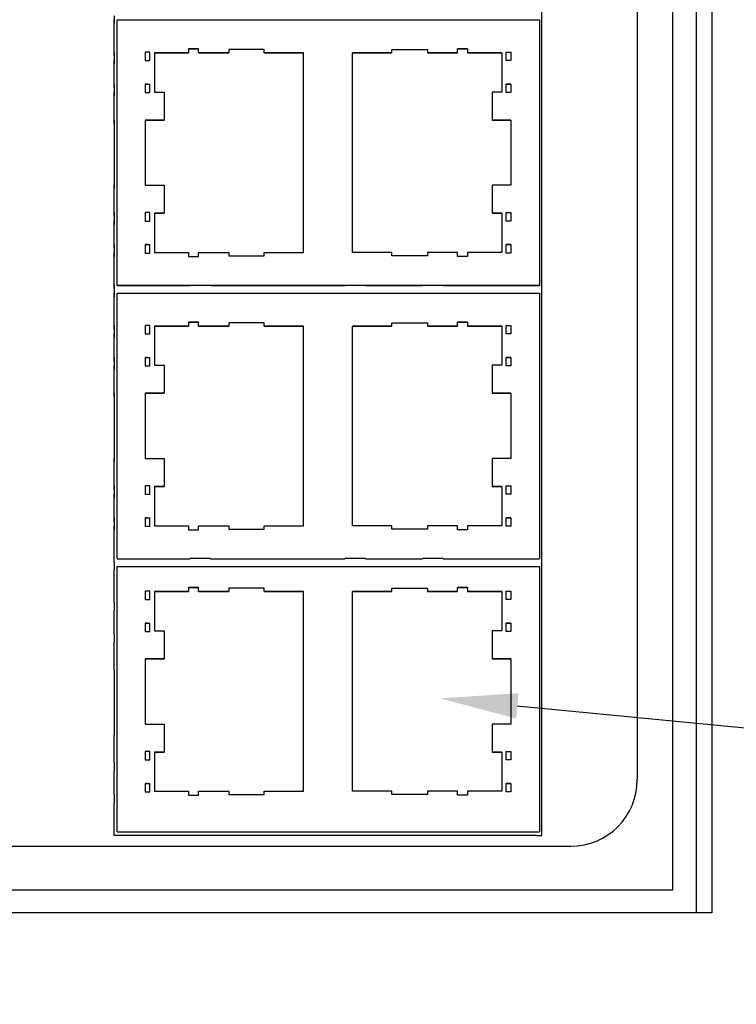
# Model space of a CAD drawing. Header units: inches. Extents: x 0 to 559, y 0 to 432.
# Tile 3 of 7: x 169 to 215, y 146 to 209. Entities that reach past the tile are written whole.
import ezdxf
from ezdxf import colors
from ezdxf.entities.mleader import LeaderData, LeaderLine
from ezdxf.math import Vec2, Vec3

# ---------------------------------------------------------------- set-up
doc = ezdxf.new("R2010")
doc.units = ezdxf.units.IN
doc.header["$LTSCALE"] = 10
doc.header["$MEASUREMENT"] = 0
doc.layers.add('TEXT', color=140, linetype='Continuous')

msp = doc.modelspace()

# ---------------------------------------------------------------- linework, layer by layer
for p, q in [((213.391, 285.342), (213.391, 151.842)), ((210.891, 153.342), (210.891, 282.342)), ((212.391, 282.342), (212.391, 151.842)), ((208.591, 278.242), (208.591, 160.442)), ((202.441, 156.842), (202.441, 227.362)), ((174.841, 209.732), (174.841, 209.232)), ((174.841, 207.394), (174.841, 209.484)), ((174.841, 207.142), (174.841, 209.232)), ((175.041, 207.373), (175.041, 209.463)), ((175.041, 209.463), (202.291, 209.463)), ((202.291, 209.463), (202.291, 192.333)), ((174.841, 207.394), (174.841, 206.854)), ((174.841, 207.142), (174.841, 206.602)), ((175.041, 207.373), (175.041, 207.373)), ((175.041, 206.833), (175.041, 207.373)), ((176.841, 207.378), (176.841, 206.833)), ((177.141, 207.378), (176.841, 207.378)), ((177.141, 207.377), (176.841, 207.377)), ((177.141, 206.833), (177.141, 207.378)), ((177.141, 207.378), (177.141, 207.378)), ((177.441, 207.338), (177.441, 204.808)), ((179.641, 207.338), (177.441, 207.338)), ((177.441, 207.338), (179.641, 207.338)), ((179.641, 207.598), (179.641, 207.338)), ((180.291, 207.598), (179.641, 207.598)), ((179.641, 207.598), (180.291, 207.598)), ((179.641, 207.338), (179.641, 207.338)), ((180.291, 207.338), (180.291, 207.598)), ((182.231, 207.338), (180.291, 207.338)), ((180.291, 207.338), (182.231, 207.338)), ((180.291, 207.338), (180.291, 207.338)), ((182.231, 207.553), (182.231, 207.338)), ((184.521, 207.553), (182.231, 207.553)), ((182.231, 207.338), (182.231, 207.338)), ((184.521, 207.338), (184.521, 207.553)), ((187.061, 207.338), (184.521, 207.338)), ((184.521, 207.338), (187.061, 207.338)), ((184.521, 207.338), (184.521, 207.338)), ((187.061, 194.458), (187.061, 207.338)), ((190.221, 207.338), (192.761, 207.338)), ((190.221, 194.458), (190.221, 207.338)), ((192.761, 207.338), (190.221, 207.338)), ((192.761, 207.553), (195.051, 207.553)), ((192.761, 207.338), (192.761, 207.553)), ((192.761, 207.338), (192.761, 207.338)), ((195.051, 207.553), (195.051, 207.338)), ((195.051, 207.338), (196.991, 207.338)), ((196.991, 207.338), (195.051, 207.338)), ((195.051, 207.338), (195.051, 207.338)), ((196.991, 207.598), (197.641, 207.598)), ((196.991, 207.338), (196.991, 207.598)), ((197.641, 207.598), (196.991, 207.598)), ((196.991, 207.338), (196.991, 207.338)), ((197.641, 207.598), (197.641, 207.338)), ((197.641, 207.338), (199.841, 207.338)), ((197.641, 207.338), (197.641, 207.338)), ((199.841, 207.338), (197.641, 207.338)), ((199.841, 207.338), (199.841, 204.808)), ((200.141, 206.833), (200.141, 207.378)), ((200.141, 207.378), (200.441, 207.378)), ((200.141, 207.378), (200.141, 207.378)), ((200.141, 207.377), (200.441, 207.377)), ((200.441, 207.378), (200.441, 206.833)), ((174.841, 205.334), (174.841, 206.854)), ((174.841, 205.082), (174.841, 206.602)), ((175.041, 205.313), (175.041, 206.833)), ((176.841, 206.833), (177.141, 206.833)), ((200.441, 206.833), (200.141, 206.833)), ((174.841, 205.334), (174.841, 204.794)), ((175.041, 205.313), (175.041, 205.313)), ((175.041, 205.313), (175.041, 205.313)), ((175.041, 205.313), (175.041, 205.313)), ((175.041, 204.773), (175.041, 205.313)), ((176.841, 205.313), (177.141, 205.313)), ((176.841, 205.313), (176.841, 204.768)), ((176.841, 205.313), (176.941, 205.313)), ((177.141, 204.768), (177.141, 205.313)), ((177.141, 205.313), (177.141, 205.313)), ((200.441, 205.313), (200.141, 205.313)), ((200.141, 204.768), (200.141, 205.313)), ((200.141, 205.313), (200.141, 205.313)), ((200.441, 205.313), (200.341, 205.313)), ((200.441, 205.313), (200.441, 204.768)), ((174.841, 205.082), (174.841, 204.542)), ((174.841, 203.019), (174.841, 204.794)), ((175.041, 202.998), (175.041, 204.773)), ((176.841, 204.768), (177.141, 204.768)), ((177.441, 204.808), (178.061, 204.808)), ((178.061, 204.808), (178.061, 202.998)), ((199.221, 204.808), (199.221, 202.998)), ((199.841, 204.808), (199.221, 204.808)), ((200.441, 204.768), (200.141, 204.768)), ((174.841, 202.767), (174.841, 204.542)), ((174.841, 203.019), (174.841, 198.819)), ((174.841, 202.767), (174.841, 198.567)), ((175.041, 202.998), (175.041, 202.998)), ((175.041, 198.798), (175.041, 202.998)), ((176.841, 202.998), (176.841, 198.798)), ((178.061, 202.998), (176.841, 202.998)), ((176.841, 202.998), (177.141, 202.998)), ((177.141, 202.998), (178.061, 202.998)), ((178.061, 202.998), (178.061, 202.998)), ((199.221, 202.998), (200.441, 202.998)), ((199.221, 202.998), (199.221, 202.998)), ((200.141, 202.998), (199.221, 202.998)), ((200.441, 202.998), (200.141, 202.998)), ((200.441, 202.998), (200.441, 198.798)), ((174.841, 197.044), (174.841, 198.819)), ((174.841, 196.792), (174.841, 198.567)), ((175.041, 197.023), (175.041, 198.798)), ((176.841, 198.798), (178.061, 198.798)), ((178.061, 198.798), (178.061, 196.988)), ((199.221, 198.798), (199.221, 196.988)), ((200.441, 198.798), (199.221, 198.798)), ((174.841, 197.044), (174.841, 196.504)), ((175.041, 197.023), (175.041, 197.023)), ((175.041, 196.483), (175.041, 197.023)), ((176.841, 197.028), (176.841, 196.483)), ((177.141, 197.028), (176.841, 197.028)), ((177.141, 197.027), (176.841, 197.027)), ((177.141, 196.483), (177.141, 197.028)), ((177.141, 197.028), (177.141, 197.028)), ((177.441, 196.988), (177.441, 194.458)), ((178.061, 196.988), (177.441, 196.988)), ((177.441, 196.988), (178.061, 196.988)), ((178.061, 196.988), (178.061, 196.988)), ((199.221, 196.988), (199.841, 196.988)), ((199.841, 196.988), (199.221, 196.988)), ((199.221, 196.988), (199.221, 196.988)), ((199.841, 196.988), (199.841, 194.458)), ((200.141, 196.483), (200.141, 197.028)), ((200.141, 197.028), (200.441, 197.028)), ((200.141, 197.028), (200.141, 197.028)), ((200.141, 197.027), (200.441, 197.027)), ((200.441, 197.028), (200.441, 196.483)), ((174.841, 196.792), (174.841, 196.252)), ((174.841, 194.984), (174.841, 196.504)), ((175.041, 194.963), (175.041, 196.483)), ((176.841, 196.483), (177.141, 196.483)), ((200.441, 196.483), (200.141, 196.483)), ((174.841, 194.732), (174.841, 196.252)), ((174.841, 194.984), (174.841, 194.444)), ((174.841, 194.732), (174.841, 194.192)), ((174.841, 192.354), (174.841, 194.444)), ((175.041, 194.963), (175.041, 194.963)), ((175.041, 194.963), (175.041, 194.963)), ((175.041, 194.963), (175.041, 194.963)), ((175.041, 194.423), (175.041, 194.963)), ((175.041, 192.333), (175.041, 194.423)), ((176.841, 194.963), (176.841, 194.418)), ((176.841, 194.963), (177.141, 194.963)), ((176.841, 194.963), (176.941, 194.963)), ((176.841, 194.418), (177.141, 194.418)), ((177.141, 194.418), (177.141, 194.963)), ((177.141, 194.963), (177.141, 194.963)), ((177.441, 194.458), (179.641, 194.458)), ((179.641, 194.458), (179.641, 194.198)), ((180.291, 194.458), (182.231, 194.458)), ((180.291, 194.198), (180.291, 194.458)), ((182.231, 194.458), (182.231, 194.243)), ((184.521, 194.458), (187.061, 194.458)), ((184.521, 194.243), (184.521, 194.458)), ((192.761, 194.458), (190.221, 194.458)), ((192.761, 194.243), (192.761, 194.458)), ((195.051, 194.458), (195.051, 194.243)), ((196.991, 194.458), (195.051, 194.458)), ((196.991, 194.198), (196.991, 194.458)), ((197.641, 194.458), (197.641, 194.198)), ((199.841, 194.458), (197.641, 194.458)), ((200.141, 194.418), (200.141, 194.963)), ((200.441, 194.963), (200.141, 194.963)), ((200.141, 194.963), (200.141, 194.963)), ((200.441, 194.418), (200.141, 194.418)), ((200.441, 194.963), (200.341, 194.963)), ((200.441, 194.963), (200.441, 194.418)), ((174.841, 192.102), (174.841, 194.192)), ((179.641, 194.198), (180.291, 194.198)), ((182.231, 194.243), (184.521, 194.243)), ((195.051, 194.243), (192.761, 194.243)), ((197.641, 194.198), (196.991, 194.198)), ((174.841, 192.354), (174.841, 191.854)), ((174.841, 192.102), (174.841, 191.602)), ((174.841, 189.764), (174.841, 191.854)), ((175.041, 192.333), (175.041, 192.333)), ((202.291, 192.333), (175.041, 192.333)), ((175.041, 192.328), (179.726, 192.328)), ((181.056, 192.333), (179.726, 192.333)), ((181.056, 192.328), (189.726, 192.328)), ((191.056, 192.333), (189.726, 192.333)), ((191.056, 192.328), (194.726, 192.328)), ((196.056, 192.333), (194.726, 192.333)), ((196.056, 192.328), (202.291, 192.328)), ((202.291, 192.333), (202.291, 192.328)), ((174.841, 189.512), (174.841, 191.602)), ((175.041, 189.743), (175.041, 191.833)), ((175.041, 191.833), (202.291, 191.833)), ((202.291, 191.833), (202.291, 174.703)), ((179.641, 189.968), (179.641, 189.708)), ((180.291, 189.968), (179.641, 189.968)), ((179.641, 189.968), (180.291, 189.968)), ((180.291, 189.708), (180.291, 189.968)), ((196.991, 189.968), (197.641, 189.968)), ((196.991, 189.708), (196.991, 189.968)), ((197.641, 189.968), (196.991, 189.968)), ((197.641, 189.968), (197.641, 189.708)), ((174.841, 189.764), (174.841, 189.224)), ((174.841, 189.512), (174.841, 188.972)), ((175.041, 189.743), (175.041, 189.743)), ((175.041, 189.203), (175.041, 189.743)), ((176.841, 189.748), (176.841, 189.203)), ((177.141, 189.748), (176.841, 189.748)), ((177.141, 189.747), (176.841, 189.747)), ((177.141, 189.203), (177.141, 189.748)), ((177.141, 189.748), (177.141, 189.748)), ((177.441, 189.708), (177.441, 187.178)), ((179.641, 189.708), (177.441, 189.708)), ((177.441, 189.708), (179.641, 189.708)), ((179.641, 189.708), (179.641, 189.708)), ((182.231, 189.708), (180.291, 189.708)), ((180.291, 189.708), (182.231, 189.708)), ((180.291, 189.708), (180.291, 189.708)), ((182.231, 189.923), (182.231, 189.708)), ((184.521, 189.923), (182.231, 189.923)), ((182.231, 189.708), (182.231, 189.708)), ((184.521, 189.708), (184.521, 189.923)), ((187.061, 189.708), (184.521, 189.708)), ((184.521, 189.708), (187.061, 189.708)), ((184.521, 189.708), (184.521, 189.708)), ((187.061, 176.828), (187.061, 189.708)), ((190.221, 189.708), (192.761, 189.708)), ((190.221, 176.828), (190.221, 189.708)), ((192.761, 189.708), (190.221, 189.708)), ((192.761, 189.923), (195.051, 189.923)), ((192.761, 189.708), (192.761, 189.923)), ((192.761, 189.708), (192.761, 189.708)), ((195.051, 189.923), (195.051, 189.708)), ((195.051, 189.708), (196.991, 189.708)), ((196.991, 189.708), (195.051, 189.708)), ((195.051, 189.708), (195.051, 189.708)), ((196.991, 189.708), (196.991, 189.708)), ((197.641, 189.708), (199.841, 189.708)), ((197.641, 189.708), (197.641, 189.708)), ((199.841, 189.708), (197.641, 189.708)), ((199.841, 189.708), (199.841, 187.178)), ((200.141, 189.203), (200.141, 189.748)), ((200.141, 189.748), (200.441, 189.748)), ((200.141, 189.748), (200.141, 189.748)), ((200.141, 189.747), (200.441, 189.747)), ((200.441, 189.748), (200.441, 189.203)), ((174.841, 187.704), (174.841, 189.224)), ((174.841, 187.452), (174.841, 188.972)), ((175.041, 187.683), (175.041, 189.203)), ((176.841, 189.203), (177.141, 189.203)), ((200.441, 189.203), (200.141, 189.203)), ((174.841, 187.704), (174.841, 187.164)), ((174.841, 187.452), (174.841, 186.912)), ((175.041, 187.683), (175.041, 187.683)), ((175.041, 187.683), (175.041, 187.683)), ((175.041, 187.683), (175.041, 187.683)), ((175.041, 187.143), (175.041, 187.683)), ((176.841, 187.683), (177.141, 187.683)), ((176.841, 187.683), (176.841, 187.138)), ((176.841, 187.683), (176.941, 187.683)), ((177.141, 187.138), (177.141, 187.683)), ((177.141, 187.683), (177.141, 187.683)), ((200.441, 187.683), (200.141, 187.683)), ((200.141, 187.138), (200.141, 187.683)), ((200.141, 187.683), (200.141, 187.683)), ((200.441, 187.683), (200.341, 187.683)), ((200.441, 187.683), (200.441, 187.138)), ((174.841, 185.389), (174.841, 187.164)), ((174.841, 185.137), (174.841, 186.912)), ((175.041, 185.368), (175.041, 187.143)), ((176.841, 187.138), (177.141, 187.138)), ((177.441, 187.178), (178.061, 187.178)), ((178.061, 187.178), (178.061, 185.368)), ((199.221, 187.178), (199.221, 185.368)), ((199.841, 187.178), (199.221, 187.178)), ((200.441, 187.138), (200.141, 187.138)), ((174.841, 185.389), (174.841, 181.189)), ((174.841, 185.137), (174.841, 180.937)), ((175.041, 185.368), (175.041, 185.368)), ((175.041, 181.168), (175.041, 185.368)), ((176.841, 185.368), (176.841, 181.168)), ((178.061, 185.368), (176.841, 185.368)), ((176.841, 185.368), (177.141, 185.368)), ((177.141, 185.368), (178.061, 185.368)), ((178.061, 185.368), (178.061, 185.368)), ((199.221, 185.368), (200.441, 185.368)), ((199.221, 185.368), (199.221, 185.368)), ((200.141, 185.368), (199.221, 185.368)), ((200.441, 185.368), (200.141, 185.368)), ((200.441, 185.368), (200.441, 181.168)), ((174.841, 179.414), (174.841, 181.189)), ((175.041, 179.393), (175.041, 181.168)), ((176.841, 181.168), (178.061, 181.168)), ((178.061, 181.168), (178.061, 179.358)), ((199.221, 181.168), (199.221, 179.358)), ((200.441, 181.168), (199.221, 181.168)), ((174.841, 179.162), (174.841, 180.937)), ((174.841, 179.414), (174.841, 178.874)), ((174.841, 179.162), (174.841, 178.622)), ((175.041, 178.853), (175.041, 179.393)), ((175.041, 179.178), (175.041, 179.179)), ((176.841, 179.398), (176.841, 178.853)), ((177.141, 179.398), (176.841, 179.398)), ((177.141, 179.397), (176.841, 179.397)), ((177.141, 178.853), (177.141, 179.398)), ((177.141, 179.398), (177.141, 179.398)), ((177.441, 179.358), (177.441, 176.828)), ((178.061, 179.358), (177.441, 179.358)), ((177.441, 179.358), (178.061, 179.358)), ((178.061, 179.358), (178.061, 179.358)), ((199.221, 179.358), (199.841, 179.358)), ((199.841, 179.358), (199.221, 179.358)), ((199.221, 179.358), (199.221, 179.358)), ((199.841, 179.358), (199.841, 176.828)), ((200.141, 178.853), (200.141, 179.398)), ((200.141, 179.398), (200.441, 179.398)), ((200.141, 179.398), (200.141, 179.398)), ((200.141, 179.397), (200.441, 179.397)), ((200.441, 179.398), (200.441, 178.853)), ((174.841, 177.354), (174.841, 178.874)), ((174.841, 177.102), (174.841, 178.622)), ((175.041, 177.333), (175.041, 178.853)), ((176.841, 178.853), (177.141, 178.853)), ((200.441, 178.853), (200.141, 178.853)), ((174.841, 177.354), (174.841, 176.814)), ((175.041, 176.793), (175.041, 177.333)), ((176.841, 177.333), (176.841, 176.788)), ((176.841, 177.333), (177.141, 177.333)), ((176.841, 177.333), (176.941, 177.333)), ((177.141, 176.788), (177.141, 177.333)), ((177.141, 177.333), (177.141, 177.333)), ((200.141, 176.788), (200.141, 177.333)), ((200.441, 177.333), (200.141, 177.333)), ((200.141, 177.333), (200.141, 177.333)), ((200.441, 177.333), (200.341, 177.333)), ((200.441, 177.333), (200.441, 176.788)), ((174.841, 177.102), (174.841, 176.562)), ((174.841, 174.724), (174.841, 176.814)), ((175.041, 177.119), (175.041, 177.119)), ((175.041, 177.119), (175.041, 177.118)), ((175.041, 177.118), (175.041, 177.118)), ((175.041, 174.703), (175.041, 176.793)), ((176.841, 176.788), (177.141, 176.788)), ((177.441, 176.828), (179.641, 176.828)), ((179.641, 176.828), (179.641, 176.568)), ((180.291, 176.828), (182.231, 176.828)), ((180.291, 176.568), (180.291, 176.828)), ((182.231, 176.828), (182.231, 176.613)), ((182.231, 176.613), (184.521, 176.613)), ((184.521, 176.828), (187.061, 176.828)), ((184.521, 176.613), (184.521, 176.828)), ((192.761, 176.828), (190.221, 176.828)), ((192.761, 176.613), (192.761, 176.828)), ((195.051, 176.613), (192.761, 176.613)), ((195.051, 176.828), (195.051, 176.613)), ((196.991, 176.828), (195.051, 176.828)), ((196.991, 176.568), (196.991, 176.828)), ((197.641, 176.828), (197.641, 176.568)), ((199.841, 176.828), (197.641, 176.828)), ((200.441, 176.788), (200.141, 176.788)), ((174.841, 174.472), (174.841, 176.562)), ((179.641, 176.568), (180.291, 176.568)), ((197.641, 176.568), (196.991, 176.568)), ((175.041, 174.698), (179.726, 174.698)), ((181.056, 174.703), (179.726, 174.703)), ((181.056, 174.698), (189.726, 174.698)), ((191.056, 174.703), (189.726, 174.703)), ((191.056, 174.698), (194.726, 174.698)), ((196.056, 174.703), (194.726, 174.703)), ((196.056, 174.698), (202.291, 174.698)), ((174.841, 174.472), (174.841, 173.972)), ((175.041, 174.198), (202.291, 174.198)), ((175.041, 157.068), (175.041, 174.198)), ((202.291, 174.198), (202.291, 157.068)), ((174.841, 171.882), (174.841, 173.972)), ((179.641, 172.833), (179.641, 172.573)), ((180.291, 172.833), (179.641, 172.833)), ((179.641, 172.833), (180.291, 172.833)), ((180.291, 172.573), (180.291, 172.833)), ((182.231, 172.788), (182.231, 172.573)), ((184.521, 172.788), (182.231, 172.788)), ((184.521, 172.573), (184.521, 172.788)), ((192.761, 172.788), (195.051, 172.788)), ((192.761, 172.573), (192.761, 172.788)), ((195.051, 172.788), (195.051, 172.573)), ((196.991, 172.833), (197.641, 172.833)), ((196.991, 172.573), (196.991, 172.833)), ((197.641, 172.833), (196.991, 172.833)), ((197.641, 172.833), (197.641, 172.573)), ((176.841, 172.613), (176.841, 172.068)), ((177.141, 172.613), (176.841, 172.613)), ((177.141, 172.612), (176.841, 172.612)), ((177.141, 172.068), (177.141, 172.613)), ((177.141, 172.613), (177.141, 172.613)), ((177.441, 172.573), (177.441, 170.043)), ((179.641, 172.573), (177.441, 172.573)), ((177.441, 172.573), (179.641, 172.573)), ((179.641, 172.573), (179.641, 172.573)), ((182.231, 172.573), (180.291, 172.573)), ((180.291, 172.573), (182.231, 172.573)), ((180.291, 172.573), (180.291, 172.573)), ((182.231, 172.573), (182.231, 172.573)), ((187.061, 172.573), (184.521, 172.573)), ((184.521, 172.573), (187.061, 172.573)), ((184.521, 172.573), (184.521, 172.573)), ((187.061, 159.693), (187.061, 172.573)), ((190.221, 172.573), (192.761, 172.573)), ((190.221, 159.693), (190.221, 172.573)), ((192.761, 172.573), (190.221, 172.573)), ((192.761, 172.573), (192.761, 172.573)), ((195.051, 172.573), (196.991, 172.573)), ((196.991, 172.573), (195.051, 172.573)), ((195.051, 172.573), (195.051, 172.573)), ((196.991, 172.573), (196.991, 172.573)), ((197.641, 172.573), (199.841, 172.573)), ((197.641, 172.573), (197.641, 172.573)), ((199.841, 172.573), (197.641, 172.573)), ((199.841, 172.573), (199.841, 170.043)), ((200.141, 172.068), (200.141, 172.613)), ((200.141, 172.613), (200.441, 172.613)), ((200.141, 172.613), (200.141, 172.613)), ((200.141, 172.612), (200.441, 172.612)), ((200.441, 172.613), (200.441, 172.068)), ((174.841, 171.882), (174.841, 171.342)), ((176.841, 172.068), (177.141, 172.068)), ((200.441, 172.068), (200.141, 172.068)), ((174.841, 169.822), (174.841, 171.342)), ((176.841, 170.548), (177.141, 170.548)), ((176.841, 170.548), (176.841, 170.003)), ((176.841, 170.548), (176.941, 170.548)), ((177.141, 170.003), (177.141, 170.548)), ((177.141, 170.548), (177.141, 170.548)), ((200.441, 170.548), (200.141, 170.548)), ((200.141, 170.003), (200.141, 170.548)), ((200.141, 170.548), (200.141, 170.548)), ((200.441, 170.548), (200.341, 170.548)), ((200.441, 170.548), (200.441, 170.003)), ((174.841, 169.822), (174.841, 169.282)), ((176.841, 170.003), (177.141, 170.003)), ((177.441, 170.043), (178.061, 170.043)), ((178.061, 170.043), (178.061, 168.233)), ((199.221, 170.043), (199.221, 168.233)), ((199.841, 170.043), (199.221, 170.043)), ((200.441, 170.003), (200.141, 170.003)), ((174.841, 167.507), (174.841, 169.282)), ((176.841, 168.233), (176.841, 164.033)), ((178.061, 168.233), (176.841, 168.233)), ((176.841, 168.233), (177.141, 168.233)), ((177.141, 168.233), (178.061, 168.233)), ((178.061, 168.233), (178.061, 168.233)), ((199.221, 168.233), (200.441, 168.233)), ((199.221, 168.233), (199.221, 168.233)), ((200.141, 168.233), (199.221, 168.233)), ((200.441, 168.233), (200.141, 168.233)), ((200.441, 168.233), (200.441, 164.033)), ((174.841, 167.507), (174.841, 163.307)), ((176.841, 164.033), (178.061, 164.033)), ((178.061, 164.033), (178.061, 162.223)), ((199.221, 164.033), (199.221, 162.223)), ((200.441, 164.033), (199.221, 164.033)), ((174.841, 161.532), (174.841, 163.307)), ((176.841, 162.263), (176.841, 161.718)), ((177.141, 162.263), (176.841, 162.263)), ((177.141, 162.262), (176.841, 162.262)), ((177.141, 161.718), (177.141, 162.263)), ((177.141, 162.263), (177.141, 162.263)), ((177.441, 162.223), (177.441, 159.693)), ((178.061, 162.223), (177.441, 162.223)), ((177.441, 162.223), (178.061, 162.223)), ((178.061, 162.223), (178.061, 162.223)), ((199.221, 162.223), (199.841, 162.223)), ((199.841, 162.223), (199.221, 162.223)), ((199.221, 162.223), (199.221, 162.223)), ((199.841, 162.223), (199.841, 159.693)), ((200.141, 161.718), (200.141, 162.263)), ((200.141, 162.263), (200.441, 162.263)), ((200.141, 162.263), (200.141, 162.263)), ((200.141, 162.262), (200.441, 162.262)), ((200.441, 162.263), (200.441, 161.718)), ((174.841, 161.532), (174.841, 160.992)), ((176.841, 161.718), (177.141, 161.718)), ((200.441, 161.718), (200.141, 161.718)), ((174.841, 159.472), (174.841, 160.992)), ((176.841, 160.198), (176.841, 159.653)), ((176.841, 160.198), (177.141, 160.198)), ((176.841, 160.198), (176.941, 160.198)), ((177.141, 159.653), (177.141, 160.198)), ((177.141, 160.198), (177.141, 160.198)), ((200.141, 159.653), (200.141, 160.198)), ((200.441, 160.198), (200.141, 160.198)), ((200.141, 160.198), (200.141, 160.198)), ((200.441, 160.198), (200.341, 160.198)), ((200.441, 160.198), (200.441, 159.653)), ((174.841, 159.472), (174.841, 158.932)), ((176.841, 159.653), (177.141, 159.653)), ((177.441, 159.693), (179.641, 159.693)), ((179.641, 159.693), (179.641, 159.433)), ((180.291, 159.693), (182.231, 159.693)), ((180.291, 159.433), (180.291, 159.693)), ((182.231, 159.693), (182.231, 159.478)), ((182.231, 159.478), (184.521, 159.478)), ((184.521, 159.693), (187.061, 159.693)), ((184.521, 159.478), (184.521, 159.693)), ((192.761, 159.693), (190.221, 159.693)), ((192.761, 159.478), (192.761, 159.693)), ((195.051, 159.478), (192.761, 159.478)), ((195.051, 159.693), (195.051, 159.478)), ((196.991, 159.693), (195.051, 159.693)), ((196.991, 159.433), (196.991, 159.693)), ((197.641, 159.693), (197.641, 159.433)), ((199.841, 159.693), (197.641, 159.693)), ((200.441, 159.653), (200.141, 159.653)), ((174.841, 156.842), (174.841, 158.932)), ((179.641, 159.433), (180.291, 159.433)), ((197.641, 159.433), (196.991, 159.433)), ((175.041, 157.068), (202.291, 157.068)), ((202.091, 156.842), (174.841, 156.842)), ((202.091, 156.842), (202.441, 156.842)), ((134.488, 156.15), (204.291, 156.142)), ((126.891, 153.342), (210.891, 153.342)), ((213.391, 151.842), (125.391, 151.842))]:
    msp.add_line(p, q)
at = {"flags": 128}
for points in [[(176.985, 205.313), (176.967, 205.313), (176.948, 205.313), (176.93, 205.313), (176.912, 205.313), (176.894, 205.313), (176.876, 205.313), (176.859, 205.313), (176.841, 205.313)], [(200.298, 205.313), (200.316, 205.313), (200.334, 205.313), (200.353, 205.313), (200.371, 205.313), (200.389, 205.313), (200.406, 205.313), (200.424, 205.313), (200.441, 205.313)], [(176.985, 194.963), (176.967, 194.963), (176.948, 194.963), (176.93, 194.963), (176.912, 194.963), (176.894, 194.963), (176.876, 194.963), (176.859, 194.963), (176.841, 194.963)], [(200.298, 194.963), (200.316, 194.963), (200.334, 194.963), (200.353, 194.963), (200.371, 194.963), (200.389, 194.963), (200.406, 194.963), (200.424, 194.963), (200.441, 194.963)], [(176.985, 187.683), (176.967, 187.683), (176.948, 187.683), (176.93, 187.683), (176.912, 187.683), (176.894, 187.683), (176.876, 187.683), (176.859, 187.683), (176.841, 187.683)], [(200.298, 187.683), (200.316, 187.683), (200.334, 187.683), (200.353, 187.683), (200.371, 187.683), (200.389, 187.683), (200.406, 187.683), (200.424, 187.683), (200.441, 187.683)], [(176.985, 177.333), (176.967, 177.333), (176.948, 177.333), (176.93, 177.333), (176.912, 177.333), (176.894, 177.333), (176.876, 177.333), (176.859, 177.333), (176.841, 177.333)], [(200.298, 177.333), (200.316, 177.333), (200.334, 177.333), (200.353, 177.333), (200.371, 177.333), (200.389, 177.333), (200.406, 177.333), (200.424, 177.333), (200.441, 177.333)], [(176.985, 170.548), (176.967, 170.548), (176.948, 170.548), (176.93, 170.548), (176.912, 170.548), (176.894, 170.548), (176.876, 170.548), (176.859, 170.548), (176.841, 170.548)], [(200.298, 170.548), (200.316, 170.548), (200.334, 170.548), (200.353, 170.548), (200.371, 170.548), (200.389, 170.548), (200.406, 170.548), (200.424, 170.548), (200.441, 170.548)], [(176.985, 160.198), (176.967, 160.198), (176.948, 160.198), (176.93, 160.198), (176.912, 160.198), (176.894, 160.198), (176.876, 160.198), (176.859, 160.198), (176.841, 160.198)], [(200.298, 160.198), (200.316, 160.198), (200.334, 160.198), (200.353, 160.198), (200.371, 160.198), (200.389, 160.198), (200.406, 160.198), (200.424, 160.198), (200.441, 160.198)]]:
    msp.add_lwpolyline(points, dxfattribs=at)
for centre, radius, start, end in [((176.853, 265.459), 60.146, 269.98865, 270.08392), ((177.009, 300.479), 95.166, 269.98573, 270.07982), ((200.274, 300.479), 95.166, 269.92018, 270.01427), ((200.429, 265.459), 60.146, 269.91608, 270.01135), ((176.853, 255.109), 60.146, 269.98865, 270.08392), ((177.009, 290.129), 95.166, 269.98573, 270.07982), ((200.274, 290.129), 95.166, 269.92018, 270.01427), ((200.429, 255.109), 60.146, 269.91608, 270.01135), ((176.853, 247.829), 60.146, 269.98865, 270.08392), ((177.009, 282.849), 95.166, 269.98573, 270.07982), ((200.274, 282.849), 95.166, 269.92018, 270.01427), ((200.429, 247.829), 60.146, 269.91608, 270.01135), ((176.853, 237.479), 60.146, 269.98865, 270.08392), ((177.009, 272.499), 95.166, 269.98573, 270.07982), ((200.274, 272.499), 95.166, 269.92018, 270.01427), ((200.429, 237.479), 60.146, 269.91608, 270.01135), ((176.853, 230.694), 60.146, 269.98865, 270.08392), ((177.009, 265.714), 95.166, 269.98573, 270.07982), ((200.274, 265.714), 95.166, 269.92018, 270.01427), ((200.429, 230.694), 60.146, 269.91608, 270.01135), ((176.853, 220.344), 60.146, 269.98865, 270.08392), ((177.009, 255.364), 95.166, 269.98573, 270.07982), ((200.274, 255.364), 95.166, 269.92018, 270.01427), ((200.429, 220.344), 60.146, 269.91608, 270.01135), ((204.291, 160.442), 4.3, 270, 0)]:
    msp.add_arc(centre, radius, start, end)

# ---------------------------------------------------------------- leaders
at = {"layer": 'TEXT'}
ml = msp.add_multileader_mtext('Standard', dxfattribs=at)
ml.set_content('RJ45 PORT\\P(16X)', color=256)
ml.set_leader_properties()
ml.build(insert=Vec2(0, 0))
ml.multileader.update_dxf_attribs({"text_left_attachment_type": 2, "text_right_attachment_type": 2, "dogleg_length": 4, "arrow_head_size": 5})
ctx = ml.context
ctx.base_point, ctx.char_height, ctx.arrow_head_size, ctx.landing_gap_size, ctx.plane_origin = Vec3(232.482, 162.544), 5, 5, 3, Vec3(197.514, 165.686)
ctx.left_attachment, ctx.right_attachment = 2, 2
notes = []
notes.append((ctx, [(0, (1, 1, 0), (228.482, 162.544), (1, 0), 4, [(0, [(195.871, 165.686)], 0, [])])]))
ctx.mtext.insert, ctx.mtext.flow_direction = Vec3(235.482, 169.211), 5
for ctx, leaders in notes:
    for number, flags, end, landing, length, lines in leaders:
        leader = LeaderData()
        leader.index, (leader.has_last_leader_line, leader.has_dogleg_vector, leader.attachment_direction) = number, flags
        leader.last_leader_point, leader.dogleg_vector, leader.dogleg_length = Vec3(end), Vec3(landing), length
        for number, points, colour, breaks in lines:
            line = LeaderLine()
            line.index, line.vertices, line.color, line.breaks = number, Vec3.list(points), colors.encode_raw_color(colour), breaks
            leader.lines.append(line)
        ctx.leaders.append(leader)

doc.saveas('drawing.dxf')
